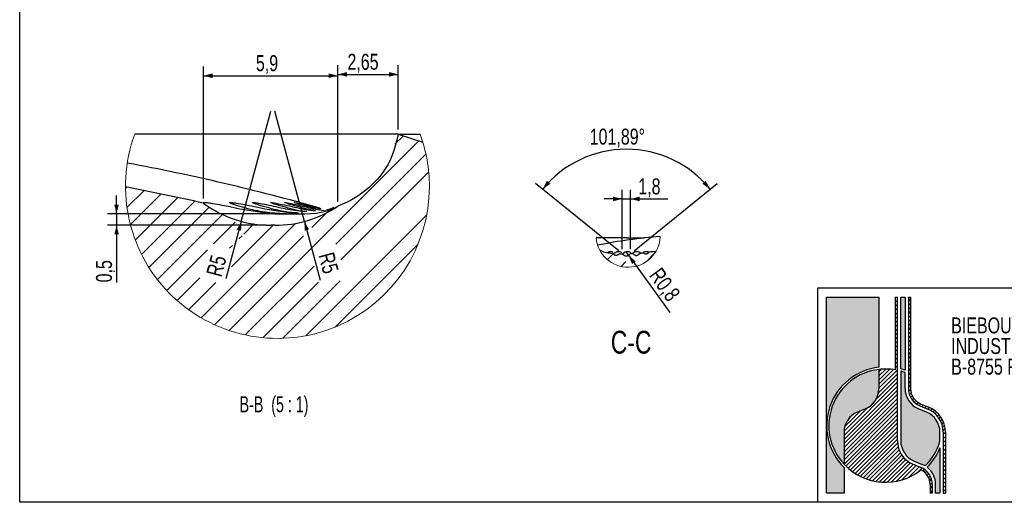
# Model space of a CAD drawing. Header units: millimetres. Extents: x 8 to 3888, y -9869 to 412.
# Tile 1 of 23: x 8 to 224, y 8 to 114. Entities that reach past the tile are written whole.
import ezdxf

# ---------------------------------------------------------------- set-up
doc = ezdxf.new("R2010")
doc.units = ezdxf.units.MM
for name, color, linetype in [('DIMENSIONS', 2, 'Continuous'), ('HATCH', 3, 'Continuous'), ('TEXT', 2, 'Continuous')]:
    doc.layers.add(name, color=color, linetype=linetype)
doc.layers.add('OUTLINE', color=7, linetype='Continuous', lineweight=25)
doc.styles.add('SLDTEXTSTYLE0', font='TXT', dxfattribs={"width": 0.75})
doc.styles.add('SLDTEXTSTYLE9', font='TXT', dxfattribs={"width": 0.6666666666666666})
doc.dimstyles.new('SLDDIMSTYLE17', dxfattribs={"dimtxt": 3.5, "dimasz": 2, "dimexe": 0, "dimexo": 0.0625, "dimgap": 0.875, "dimtad": 1, "dimlfac": 0.2, "dimrnd": 1e-09, "dimdsep": 46, "dimtxsty": 'SLDTEXTSTYLE0', "dimsah": 1, "dimcen": 0.09, "dimadec": 0, "dimazin": 2, "dimtfac": 1, "dimtmove": 0, "dimatfit": 0, "dimfxl": 0, "dimfrac": 2, "dimtolj": 1, "dimtzin": 12, "dimarcsym": 0})
doc.dimstyles.new('SLDDIMSTYLE18', dxfattribs={"dimtxt": 3.5, "dimasz": 2, "dimexe": 0, "dimexo": 0.0625, "dimgap": 0.875, "dimtad": 1, "dimlfac": 0.2, "dimrnd": 1e-09, "dimzin": 12, "dimdsep": 46, "dimtxsty": 'SLDTEXTSTYLE0', "dimsah": 1, "dimcen": 0, "dimadec": 0, "dimazin": 3, "dimtfac": 1, "dimtofl": 0, "dimtmove": 0, "dimatfit": 3, "dimfxl": 0, "dimfrac": 2, "dimtolj": 1, "dimtzin": 12, "dimarcsym": 0})
doc.dimstyles.new('SLDDIMSTYLE19', dxfattribs={"dimtxt": 3.5, "dimasz": 2, "dimexe": 0, "dimexo": 0.0625, "dimgap": 0.875, "dimtad": 1, "dimlfac": 0.2, "dimrnd": 1e-09, "dimzin": 12, "dimdsep": 46, "dimtxsty": 'SLDTEXTSTYLE0', "dimsah": 1, "dimcen": 0.09, "dimadec": 0, "dimazin": 3, "dimtfac": 1, "dimtofl": 0, "dimtmove": 0, "dimatfit": 3, "dimfxl": 0, "dimfrac": 2, "dimtolj": 1, "dimtzin": 12, "dimarcsym": 0})
doc.dimstyles.new('SLDDIMSTYLE2', dxfattribs={"dimtxt": 3.5, "dimasz": 2, "dimexe": 0, "dimexo": 0.0625, "dimgap": 0.875, "dimtad": 1, "dimdec": 4, "dimzin": 12, "dimdsep": 46, "dimtxsty": 'SLDTEXTSTYLE0', "dimsah": 1, "dimcen": 0.09, "dimazin": 3, "dimtfac": 1, "dimtofl": 0, "dimtmove": 0, "dimatfit": 3, "dimfxl": 0, "dimfrac": 2, "dimtolj": 1, "dimtzin": 12, "dimarcsym": 0})
doc.dimstyles.new('SLDDIMSTYLE25', dxfattribs={"dimtxt": 3.5, "dimasz": 2, "dimexe": 0, "dimexo": 0.0625, "dimgap": 0.875, "dimtad": 1, "dimdec": 1, "dimrnd": 1e-09, "dimzin": 12, "dimdsep": 46, "dimtxsty": 'SLDTEXTSTYLE0', "dimsah": 1, "dimcen": 0.09, "dimadec": 0, "dimazin": 3, "dimtfac": 1, "dimtdec": 1, "dimtmove": 0, "dimatfit": 0, "dimfxl": 0, "dimfrac": 2, "dimtolj": 1, "dimtzin": 12, "dimarcsym": 0})
doc.dimstyles.new('SLDDIMSTYLE26', dxfattribs={"dimtxt": 3.5, "dimasz": 2, "dimexe": 0, "dimexo": 0.0625, "dimgap": 0.875, "dimtad": 1, "dimrnd": 1e-09, "dimdsep": 46, "dimtxsty": 'SLDTEXTSTYLE0', "dimsah": 1, "dimcen": 0, "dimadec": 0, "dimazin": 2, "dimtfac": 1, "dimtofl": 0, "dimtmove": 0, "dimatfit": 3, "dimfxl": 0, "dimfrac": 2, "dimtolj": 1, "dimtzin": 12, "dimarcsym": 0})

# ---------------------------------------------------------------- blocks, each defined once
blk = doc.blocks.new('SW_NOTE_0_4')
at = {"layer": 'TEXT', "color": 0, "char_height": 3.5, "attachment_point": 1, "style": 'SLDTEXTSTYLE0'}
for s, insert in [('BIEBOUW BVBA', (0, 4.497652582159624)), ('INDUSTRIESTRAAT 17', (0, -0.02804194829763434)), ('B-8755 Ruiselede', (0, -4.553736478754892))]:
    blk.add_mtext(s, dxfattribs=dict(at, insert=insert))
blk = doc.blocks.new('SW_HATCH_0')
at = {"layer": 'HATCH', "color": 0}
for p, q in [((59.0970367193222, 9.705619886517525), (60.96391007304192, 11.57249324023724)), ((22.74118363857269, -31.14036284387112), (64.33151662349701, 10.4499701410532)), ((46.14288070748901, -12.22879542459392), (65.89164957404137, 7.519973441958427)), ((47.24167730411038, -15.62011916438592), (66.49641320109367, 3.634616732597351)), ((0, 0), (0.3003887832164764, 0.3003887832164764)), ((0.3201141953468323, -4.170006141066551), (4.056990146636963, -0.4331488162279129)), ((1.066271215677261, -7.913997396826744), (7.788818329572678, -1.191450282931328)), ((2.149064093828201, -11.32132485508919), (11.49624586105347, -1.974143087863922)), ((3.515928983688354, -14.44458030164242), (15.17964527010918, -2.780882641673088)), ((5.134306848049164, -17.31635071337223), (18.36154609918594, -4.089102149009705)), ((6.983913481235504, -19.95684579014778), (21.25496044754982, -5.685808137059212)), ((39.56768661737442, -32.27435983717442), (66.0574622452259, -5.784593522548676)), ((40.88582569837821, -8.505583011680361), (44.01730373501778, -5.374103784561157)), ((16.55936241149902, -28.34192477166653), (37.26096823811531, -7.64031894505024)), ((19.27879097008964, -12.15211657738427), (24.04510729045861, -7.385800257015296)), ((23.23298139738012, -17.17817613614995), (32.36418589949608, -8.046980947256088)), ((25.93714743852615, -9.98389907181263), (28.15086394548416, -7.770173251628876)), ((19.51947808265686, -29.87193875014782), (39.03550406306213, -10.3559053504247)), ((24.87647950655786, -11.04455769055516), (25.5715248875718, -10.34951230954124)), ((22.82004457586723, -13.1009926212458), (23.4622659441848, -12.45877125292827)), ((45.95417529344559, -30.37801012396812), (64.16112184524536, -12.17106357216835)), ((9.053144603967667, -22.37775363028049), (17.96713098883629, -13.46376724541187)), ((26.26312896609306, -32.10854716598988), (41.35471048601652, -17.01696564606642)), ((11.33706420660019, -24.58397299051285), (16.32363334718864, -19.59741316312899)), ((13.83671537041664, -26.57444216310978), (19.82422203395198, -20.5869448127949)), ((30.14849498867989, -32.71331079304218), (42.30357706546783, -20.55821940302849)), ((34.50823947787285, -32.8436866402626), (47.08756957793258, -20.26434722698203))]:
    blk.add_line(p, q, dxfattribs=at)
blk = doc.blocks.new('_D_40')
at = {"layer": 'DIMENSIONS'}
for p, q in [((29.25078318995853, 71.26864638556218), (29.25078318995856, 75.26864638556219)), ((64.47266274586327, 71.26864638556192), (27.25078318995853, 71.26864638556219)), ((29.25078318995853, 71.26864638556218), (29.25078318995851, 68.76864638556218)), ((62.07523732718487, 68.76864638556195), (27.25078318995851, 68.76864638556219)), ((29.25078318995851, 68.76864638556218), (29.2507831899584, 56.23493688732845))]:
    blk.add_line(p, q, dxfattribs=at)
for points in [[(29.25078318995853, 71.26864638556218), (29.75078318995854, 73.26864638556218), (28.75078318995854, 73.26864638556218)], [(29.25078318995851, 68.76864638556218), (28.7507831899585, 66.76864638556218), (29.7507831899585, 66.76864638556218)]]:
    blk.add_solid(points, dxfattribs=at)
at = {"layer": 'DIMENSIONS', "insert": (24.73904627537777, 56.2349368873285), "char_height": 3.5, "attachment_point": 1, "rotation": 89.99999999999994, "style": 'SLDTEXTSTYLE0'}
blk.add_mtext('0,5', dxfattribs=at)
blk = doc.blocks.new('_D_41')
at = {"layer": 'DIMENSIONS'}
for q in [(63.07523732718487, 93.76864638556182), (53.21861709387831, 56.98323888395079)]:
    blk.add_line((56.60476119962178, 69.62050072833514), q, dxfattribs=at)
blk.add_solid([(56.60476119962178, 69.62050072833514), (55.6041601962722, 67.81805859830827), (56.57008602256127, 67.55923955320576)], dxfattribs=at)
at = {"layer": 'DIMENSIONS', "insert": (48.86880192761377, 58.14876834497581), "char_height": 3.5, "attachment_point": 1, "rotation": 75.00000000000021, "style": 'SLDTEXTSTYLE0'}
blk.add_mtext('R5', dxfattribs=at)
blk = doc.blocks.new('_D_42')
at = {"layer": 'DIMENSIONS'}
for q in [(63.98458460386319, 93.76864638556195), (73.91334700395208, 56.71400065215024)]:
    blk.add_line((70.45506073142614, 69.6205007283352), q, dxfattribs=at)
blk.add_solid([(70.45506073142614, 69.6205007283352), (70.48973590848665, 67.55923955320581), (71.45566173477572, 67.81805859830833)], dxfattribs=at)
at = {"layer": 'DIMENSIONS', "insert": (76.86045315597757, 63.11501622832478), "char_height": 3.5, "attachment_point": 1, "rotation": 285.00000000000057, "style": 'SLDTEXTSTYLE0'}
blk.add_mtext('R5', dxfattribs=at)
blk = doc.blocks.new('_D_43')
at = {"layer": 'DIMENSIONS'}
for p, q in [((77.78603950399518, 73.9235068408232), (77.78603950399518, 103.8578839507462)), ((91.03677082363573, 89.76864638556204), (91.03677082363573, 103.8578839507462)), ((77.78603950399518, 101.8578839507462), (91.03677082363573, 101.8578839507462))]:
    blk.add_line(p, q, dxfattribs=at)
for points in [[(77.78603950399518, 101.8578839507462), (79.78603950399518, 101.3578839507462), (79.78603950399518, 102.3578839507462)], [(91.03677082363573, 101.8578839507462), (89.03677082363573, 102.3578839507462), (89.03677082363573, 101.3578839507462)]]:
    blk.add_solid(points, dxfattribs=at)
at = {"layer": 'DIMENSIONS', "insert": (79.88571063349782, 106.3696208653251), "char_height": 3.5, "attachment_point": 1, "style": 'SLDTEXTSTYLE0'}
blk.add_mtext('2,65', dxfattribs=at)
blk = doc.blocks.new('_D_44')
at = {"layer": 'DIMENSIONS'}
for p, q in [((48.29239520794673, 74.60760526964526), (48.29239520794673, 103.5599882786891)), ((48.29239520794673, 101.5599882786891), (77.78603950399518, 101.5599882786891)), ((77.78603950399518, 73.9235068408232), (77.78603950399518, 103.5599882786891))]:
    blk.add_line(p, q, dxfattribs=at)
for points in [[(48.29239520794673, 101.5599882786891), (50.29239520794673, 101.0599882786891), (50.29239520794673, 102.0599882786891)], [(77.78603950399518, 101.5599882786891), (75.78603950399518, 102.0599882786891), (75.78603950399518, 101.0599882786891)]]:
    blk.add_solid(points, dxfattribs=at)
at = {"layer": 'DIMENSIONS', "insert": (59.80657853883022, 106.0717251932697), "char_height": 3.5, "attachment_point": 1, "style": 'SLDTEXTSTYLE0'}
blk.add_mtext('5,9', dxfattribs=at)
blk = doc.blocks.new('SW_HATCH_1')
at = {"layer": 'HATCH', "color": 0}
for p, q in [((0, 0), (-1.248802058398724, -1.248802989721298)), ((9.115266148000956, 0.1350082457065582), (7.29325320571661, -1.687005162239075)), ((2.82404845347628, -1.666080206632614), (1.743672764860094, -2.746457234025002))]:
    blk.add_line(p, q, dxfattribs=at)
blk = doc.blocks.new('_D_64')
at = {"layer": 'DIMENSIONS'}
for p, q in [((139.3912364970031, 63.16237060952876), (121.1554886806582, 77.9570930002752)), ((142.7576321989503, 63.17312724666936), (160.9801215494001, 77.95709300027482))]:
    blk.add_line(p, q, dxfattribs=at)
blk.add_arc((141.067805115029, 61.80216495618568), 23.6414127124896, 39.05253386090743, 140.9474661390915, dxfattribs=at)
for points in [[(122.7086259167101, 76.6970276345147), (124.4077391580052, 77.8645096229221), (123.6584401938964, 78.52674150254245)], [(159.4269843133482, 76.69702763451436), (158.477170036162, 78.52674150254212), (157.7278710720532, 77.8645096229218)]]:
    blk.add_solid(points, dxfattribs=at)
at = {"layer": 'DIMENSIONS', "insert": (133.0226653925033, 89.95531458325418), "char_height": 3.5, "attachment_point": 1, "style": 'SLDTEXTSTYLE0'}
blk.add_mtext('101,89°', dxfattribs=at)
blk = doc.blocks.new('_D_65')
at = {"layer": 'DIMENSIONS'}
for p, q in [((140.167805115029, 63.53233792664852), (140.167805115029, 76.53233792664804)), ((141.9810635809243, 63.54309456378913), (141.9810635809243, 76.53233792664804)), ((140.167805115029, 74.53233792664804), (136.167805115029, 74.53233792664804)), ((140.167805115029, 74.53233792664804), (141.9810635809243, 74.53233792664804)), ((141.9810635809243, 74.53233792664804), (150.1459479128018, 74.53233792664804))]:
    blk.add_line(p, q, dxfattribs=at)
for points in [[(140.167805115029, 74.53233792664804), (138.167805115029, 75.03233792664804), (138.167805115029, 74.03233792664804)], [(141.9810635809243, 74.53233792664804), (143.9810635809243, 74.03233792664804), (143.9810635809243, 75.03233792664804)]]:
    blk.add_solid(points, dxfattribs=at)
at = {"layer": 'DIMENSIONS', "insert": (143.6806702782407, 79.04407484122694), "char_height": 3.5, "attachment_point": 1, "style": 'SLDTEXTSTYLE0'}
blk.add_mtext('1,8', dxfattribs=at)
blk = doc.blocks.new('_D_66')
at = {"layer": 'DIMENSIONS'}
for q in [(141.0678051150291, 62.83233792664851), (150.5868314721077, 49.65653974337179)]:
    blk.add_line((141.5363001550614, 62.18386865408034), q, dxfattribs=at)
blk.add_solid([(141.5363001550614, 62.18386865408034), (142.3022444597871, 60.26988607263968), (143.1128310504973, 60.85550487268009)], dxfattribs=at)
at = {"layer": 'DIMENSIONS', "insert": (148.7393236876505, 59.79410061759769), "char_height": 3.5, "attachment_point": 1, "rotation": 305.8467174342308, "style": 'SLDTEXTSTYLE0'}
blk.add_mtext('R0,8', dxfattribs=at)

msp = doc.modelspace()

# ---------------------------------------------------------------- hatches: boundary and pattern name
at = {"layer": 'HATCH'}
h = msp.add_hatch(color=256, dxfattribs=at)
edge = h.paths.add_edge_path(flags=0)
edge.add_arc((197.9000000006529, 24.81111111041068), 12.89999999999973, 96.37937020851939, 180, ccw=False)
edge.add_line((196.4666666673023, 37.63123418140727), (196.4666666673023, 52.99999999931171))
edge.add_line((196.4666666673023, 52.99999999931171), (185.0000000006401, 52.99999999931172))
edge.add_line((185.0000000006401, 52.99999999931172), (185.0000000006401, 24.81111111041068))
h = msp.add_hatch(dxfattribs=at)
h.set_pattern_fill('LINE', color=256, scale=0.2, angle=45.0000000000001, style=0)
h.set_pattern_definition([(45.0000000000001, (0, 0), (-0.4490128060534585, 0.4490128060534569), [])])
edge = h.paths.add_edge_path(flags=0)
edge.add_arc((193.600000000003, 23.37777777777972), 4.777777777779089, 112.6198649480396, 179.9999999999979)
edge.add_line((188.8222222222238, 23.37777777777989), (188.8222222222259, 16.33139675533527))
edge.add_arc((197.9000000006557, 24.81111111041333), 12.42222222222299, 223.0490797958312, 308.8040060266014)
edge.add_arc((204.1111111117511, 11.9111111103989), 3.583333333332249, 4.661160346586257e-11, 63.954669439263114, ccw=False)
edge.add_line((207.6944444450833, 11.91111111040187), (207.6944444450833, 9.999999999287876))
edge.add_line((207.6944444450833, 9.999999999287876), (208.172222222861, 9.999999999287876))
edge.add_line((208.172222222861, 9.999999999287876), (208.172222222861, 11.91111111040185))
edge.add_arc((204.1111111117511, 11.9111111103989), 4.061111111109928, 4.165230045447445e-11, 67.38013505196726)
edge.add_line((205.6730769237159, 15.65982905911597), (203.9089743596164, 16.39487179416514))
edge.add_arc((206.0222222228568, 21.46666666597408), 5.494444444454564, 179.9999999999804, 247.3801350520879, ccw=False)
edge.add_line((200.5277777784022, 21.46666666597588), (200.5277777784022, 53.00000000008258))
edge.add_line((200.5277777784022, 53.00000000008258), (200.0500000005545, 53.00000000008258))
edge.add_line((200.0500000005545, 53.00000000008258), (200.0500000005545, 37.04586100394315))
edge.add_arc((197.9000000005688, 24.81111111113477), 12.42222222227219, 80.03323369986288, 96.62580956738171)
edge.add_line((196.4666666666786, 37.15036394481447), (196.4666666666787, 32.93333333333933))
edge.add_arc((191.6888888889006, 32.93333333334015), 4.777777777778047, 292.6198649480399, 359.9999999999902, ccw=False)
edge.add_line((193.5264957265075, 28.52307692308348), (191.7623931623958, 27.78803418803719))
h = msp.add_hatch(color=256, dxfattribs=at)
edge = h.paths.add_edge_path(flags=0)
edge.add_arc((197.9000000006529, 24.81111111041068), 12.90000000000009, 70.52877936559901, 74.97388624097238, ccw=False)
edge.add_line((202.2000000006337, 36.97334774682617), (202.2000000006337, 52.99999999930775))
edge.add_line((202.2000000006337, 52.99999999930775), (201.2444444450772, 52.99999999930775))
edge.add_line((201.2444444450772, 52.99999999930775), (201.2444444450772, 37.27003126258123))
h = msp.add_hatch(dxfattribs=at)
h.set_pattern_fill('ANSI31', color=256, scale=0.2, style=0)
h.set_pattern_definition([(45, (0, 0), (-0.4490128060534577, 0.4490128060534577), [])])
edge = h.paths.add_edge_path(flags=0)
edge.add_line((210.5611111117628, 23.37777777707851), (210.5611111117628, 9.999999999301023))
edge.add_line((210.5611111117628, 9.999999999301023), (211.0388888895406, 9.999999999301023))
edge.add_line((211.0388888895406, 9.999999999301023), (211.0388888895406, 23.37777777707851))
edge.add_arc((205.0666666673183, 23.37777777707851), 5.972222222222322, 0, 67.38013505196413)
edge.add_line((207.3636752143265, 28.89059828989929), (205.5995726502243, 29.62564102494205))
edge.add_arc((206.9777777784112, 32.9333333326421), 3.583333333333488, 179.9999999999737, 247.3801350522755, ccw=False)
edge.add_line((203.3944444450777, 32.9333333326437), (203.3944444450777, 52.99999999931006))
edge.add_line((203.3944444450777, 52.99999999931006), (202.9166666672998, 52.99999999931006))
edge.add_line((202.9166666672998, 52.99999999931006), (202.9166666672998, 32.93333333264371))
edge.add_arc((206.9777777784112, 32.9333333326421), 4.061111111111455, 179.9999999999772, 247.3801350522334)
edge.add_line((205.4158119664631, 29.18461538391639), (207.1799145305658, 28.44957264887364))
edge.add_arc((205.0666666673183, 23.37777777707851), 5.494444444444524, -7.958078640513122e-13, 67.38013505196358, ccw=False)
h = msp.add_hatch(color=256, dxfattribs=at)
edge = h.paths.add_edge_path(flags=0)
edge.add_arc((193.600000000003, 23.37777777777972), 4.787777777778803, 112.6198649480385, 179.9999999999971, ccw=False)
edge.add_line((191.7585470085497, 27.79726495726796), (193.5226495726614, 28.53230769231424))
edge.add_arc((191.6888888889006, 32.93333333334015), 4.767777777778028, 292.6198649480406, 359.999999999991)
edge.add_line((196.4566666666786, 32.93333333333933), (196.4566666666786, 37.14919823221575))
edge.add_arc((197.9000000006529, 24.81111111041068), 12.42222222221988, 96.67224550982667, 222.9814690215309)
edge.add_line((188.8122222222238, 16.34211471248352), (188.8122222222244, 23.37777777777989))
h = msp.add_hatch(color=256, dxfattribs=at)
edge = h.paths.add_edge_path(flags=0)
edge.add_line((202.2000000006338, 32.93333333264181), (202.2000000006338, 36.46536376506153))
edge.add_arc((197.9000000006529, 24.81111111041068), 12.42222222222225, 69.74775325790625, 74.38150172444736)
edge.add_line((201.2444444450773, 36.77465140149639), (201.2444444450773, 21.46666666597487))
edge.add_arc((206.0222222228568, 21.46666666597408), 4.777777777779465, 179.9999999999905, 247.3801350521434)
edge.add_line((204.1846153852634, 17.05641025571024), (205.9487179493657, 16.32136752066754))
edge.add_arc((204.1111111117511, 11.9111111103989), 4.777777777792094, 58.207531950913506, 67.38013505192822, ccw=False)
edge.add_arc((197.9000000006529, 24.81111111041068), 12.42222222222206, 314.6385798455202, 344.0576313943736)
edge.add_line((209.8444444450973, 21.39909530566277), (209.8444444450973, 23.37777777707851))
edge.add_arc((205.0666666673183, 23.37777777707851), 4.777777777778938, 0, 67.38013505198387)
edge.add_line((206.9042735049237, 27.78803418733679), (205.1401709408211, 28.52307692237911))
edge.add_arc((206.9777777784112, 32.9333333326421), 4.777777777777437, 180.0000000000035, 247.3801350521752, ccw=False)
h = msp.add_hatch(color=256, dxfattribs=at)
edge = h.paths.add_edge_path(flags=0)
edge.add_arc((197.9000000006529, 24.81111111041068), 12.89999999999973, 180, 225.2750868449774, ccw=False)
edge.add_line((185.0000000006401, 24.81111111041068), (185.0000000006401, 9.999999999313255))
edge.add_line((185.0000000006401, 9.999999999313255), (188.8222222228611, 9.999999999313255))
edge.add_line((188.8222222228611, 9.999999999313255), (188.8222222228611, 15.64574419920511))
h = msp.add_hatch(color=256, dxfattribs=at)
edge = h.paths.add_edge_path(flags=0)
edge.add_arc((197.9000000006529, 24.81111111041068), 12.89999999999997, 315.03754741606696, 337.8083934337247, ccw=False)
edge.add_arc((204.1111111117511, 11.9111111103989), 4.777777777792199, 5.837819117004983e-11, 52.37874481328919, ccw=False)
edge.add_line((208.8888888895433, 11.91111111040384), (208.8888888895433, 9.999999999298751))
edge.add_line((208.8888888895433, 9.999999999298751), (209.8444444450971, 9.999999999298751))
edge.add_line((209.8444444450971, 9.999999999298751), (209.8444444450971, 19.9387146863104))

# ---------------------------------------------------------------- linework, layer by layer
at = {"color": 7, "linetype": 'Continuous', "lineweight": 18}
for centre, radius, start, end in [((64.53682900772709, 77.27637691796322), 33.3255400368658, 159.8274395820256, 359.999984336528), ((64.53629971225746, 77.27626322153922), 33.32606933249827, 0.0001798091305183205, 20.17243434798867), ((141.4640717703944, 66.60588184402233), 7.042010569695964, 184.6716964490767, 357.3423214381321)]:
    msp.add_arc(centre, radius, start, end, dxfattribs=at)
at = {"layer": 'OUTLINE'}
for p, q in [((8.000000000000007, 8.000000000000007), (8.000000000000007, 412)), ((91.03676177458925, 88.76864623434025), (33.25553484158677, 88.76864623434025)), ((91.03676177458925, 88.76864623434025), (96.4201042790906, 86.97422977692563)), ((91.03676177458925, 88.76864623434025), (95.81811599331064, 88.76864623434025)), ((56.27214781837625, 72.38881487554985), (63.07523570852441, 71.34849030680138)), ((58.07189144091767, 72.378169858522), (58.03255237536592, 72.38881487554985)), ((61.7494421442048, 72.38881487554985), (68.52492563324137, 71.34849030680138)), ((63.07523570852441, 71.34849030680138), (63.98457907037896, 71.29940960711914)), ((63.26664112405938, 72.378169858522), (63.22683639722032, 72.38881487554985)), ((63.98457907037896, 71.29940960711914), (65.47266490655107, 71.2686480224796)), ((65.47266490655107, 71.2686480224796), (70.54693870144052, 71.2686480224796)), ((66.2810901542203, 72.38881487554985), (70.37661842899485, 71.7525446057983)), ((67.5042147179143, 72.378169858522), (67.4642423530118, 72.38881487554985)), ((68.52492563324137, 71.34849030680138), (69.43609438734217, 71.29940960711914)), ((69.83259566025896, 72.38881487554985), (72.78390101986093, 71.92121643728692)), ((70.54693870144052, 71.2686480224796), (73.07303942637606, 71.44125003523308)), ((70.75233258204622, 72.378169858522), (70.71250922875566, 72.38881487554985)), ((72.85261399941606, 71.90576579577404), (70.75233258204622, 72.378169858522)), ((72.37695030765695, 72.38881487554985), (75.20718373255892, 71.92775432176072)), ((63.98457907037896, 68.76864295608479), (63.07523570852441, 68.76864295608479)), ((141.1406174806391, 66.0323370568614), (134.4454565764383, 66.0323370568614)), ((141.1406174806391, 66.0323370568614), (141.1423860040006, 65.98157625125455)), ((141.1423860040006, 65.98157625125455), (145.0498097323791, 65.98157625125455)), ((138.1223537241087, 62.53233741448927), (138.6257210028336, 62.7542436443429)), ((138.6257210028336, 62.7542436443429), (138.628459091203, 62.75637264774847)), ((140.2064399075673, 62.53233741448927), (140.5637792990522, 62.7542436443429)), ((140.5637792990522, 62.7542436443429), (140.5658521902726, 62.75637264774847)), ((141.983554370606, 62.75637264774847), (141.9874881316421, 62.54830587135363)), ((142.4600177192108, 62.56078373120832), (142.6161936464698, 62.7542436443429)), ((142.6161936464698, 62.7542436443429), (142.6175853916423, 62.75637264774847)), ((143.7231318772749, 62.32559684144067), (144.1629810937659, 62.68141049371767)), ((144.1057408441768, 62.75637264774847), (144.1629810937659, 62.68141049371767)), ((144.1629810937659, 62.68141049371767), (144.7632790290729, 62.74182166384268)), ((144.7632790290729, 62.74182166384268), (144.7673440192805, 62.7542436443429)), ((144.7632790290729, 62.74182166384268), (144.7756861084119, 62.72961947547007)), ((144.7673440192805, 62.7542436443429), (144.7680455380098, 62.75637264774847)), ((145.7992887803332, 62.64428238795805), (146.0945003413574, 62.88041550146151)), ((138.0723652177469, 62.59254369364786), (138.3015355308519, 62.39376406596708)), ((139.3134389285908, 62.36967075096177), (139.5134916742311, 62.53233741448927)), ((139.5134916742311, 62.53233741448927), (140.167804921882, 62.53233741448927)), ((139.850252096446, 62.54830587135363), (139.8223494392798, 62.53849159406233)), ((139.8766957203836, 62.59628761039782), (139.850252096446, 62.54830587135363)), ((140.167804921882, 62.53233741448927), (140.5637794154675, 62.2110832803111)), ((141.5718316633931, 62.2110832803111), (141.9810635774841, 62.54309419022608)), ((141.9810635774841, 62.54309419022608), (142.4600177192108, 62.56078373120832)), ((141.9874881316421, 62.54830587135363), (141.9810635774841, 62.54309419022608)), ((142.4600177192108, 62.56078373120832), (142.7112285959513, 62.34603937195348)), ((586, 55.00000000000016), (183, 55.00000000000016)), ((183, 55.00000000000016), (183, 8.000000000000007)), ((185.0000000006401, 52.99999999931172), (196.4666666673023, 52.99999999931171)), ((185.0000000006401, 9.999999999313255), (185.0000000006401, 52.99999999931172)), ((196.4666666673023, 52.99999999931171), (196.4666666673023, 37.63123418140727)), ((200.0500000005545, 53.00000000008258), (200.5277777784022, 53.00000000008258)), ((200.0500000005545, 53.00000000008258), (200.0500000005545, 37.04586100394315)), ((200.5277777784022, 21.46666666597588), (200.5277777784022, 53.00000000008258)), ((201.2444444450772, 52.99999999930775), (202.2000000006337, 52.99999999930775)), ((201.2444444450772, 37.27003126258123), (201.2444444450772, 52.99999999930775)), ((202.2000000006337, 52.99999999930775), (202.2000000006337, 36.97334774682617)), ((202.9166666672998, 52.99999999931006), (203.3944444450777, 52.99999999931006)), ((202.9166666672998, 52.99999999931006), (202.9166666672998, 32.93333333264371)), ((203.3944444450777, 52.99999999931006), (203.3944444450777, 32.9333333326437)), ((196.4566666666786, 37.14919823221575), (196.4566666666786, 32.93333333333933)), ((196.4666666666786, 37.15036394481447), (196.4666666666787, 32.93333333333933)), ((201.2444444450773, 36.77465140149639), (201.2444444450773, 21.46666666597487)), ((202.2000000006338, 32.93333333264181), (202.2000000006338, 36.46536376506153)), ((193.5226495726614, 28.53230769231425), (191.7585470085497, 27.79726495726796)), ((193.5264957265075, 28.52307692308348), (191.7623931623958, 27.78803418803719)), ((206.9042735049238, 27.78803418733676), (205.1401709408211, 28.52307692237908)), ((205.4158119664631, 29.1846153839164), (207.1799145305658, 28.44957264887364)), ((205.5995726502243, 29.62564102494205), (207.3636752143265, 28.89059828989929)), ((188.8122222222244, 23.37777777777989), (188.8122222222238, 16.34211471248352)), ((188.8222222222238, 23.37777777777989), (188.8222222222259, 16.33139675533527)), ((209.8444444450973, 21.39909530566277), (209.8444444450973, 23.37777777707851)), ((210.5611111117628, 23.37777777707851), (210.5611111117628, 9.999999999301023)), ((211.0388888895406, 23.37777777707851), (211.0388888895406, 9.999999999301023)), ((209.8444444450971, 19.9387146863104), (209.8444444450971, 9.999999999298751)), ((188.8222222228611, 15.64574419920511), (188.8222222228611, 9.999999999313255)), ((205.6730769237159, 15.65982905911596), (203.9089743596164, 16.39487179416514)), ((204.1846153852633, 17.05641025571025), (205.9487179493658, 16.32136752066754)), ((207.6944444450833, 11.91111111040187), (207.6944444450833, 9.999999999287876)), ((208.172222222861, 11.91111111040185), (208.172222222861, 9.999999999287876)), ((208.8888888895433, 9.999999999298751), (208.8888888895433, 11.91111111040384)), ((188.8222222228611, 9.999999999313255), (185.0000000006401, 9.999999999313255)), ((208.172222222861, 9.999999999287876), (207.6944444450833, 9.999999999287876)), ((209.8444444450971, 9.999999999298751), (208.8888888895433, 9.999999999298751)), ((210.5611111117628, 9.999999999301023), (211.0388888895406, 9.999999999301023)), ((586, 8.000000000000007), (8.000000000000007, 8.000000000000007))]:
    msp.add_line(p, q, dxfattribs=at)
for centre, radius, start, end in [((-60.28418677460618, -405.765302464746), 496.7538096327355, 74.33406315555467, 79.33950779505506), ((-55.72236915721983, -383.4942308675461), 468.7868954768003, 77.18048109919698, 79.31296307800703), ((63.07529167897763, 93.76883556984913), 25.00019261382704, 233.7498668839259, 269.9998717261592), ((63.98457038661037, 93.76866184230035), 25.00001888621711, 270.0000199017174, 303.5083255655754), ((155.2707372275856, -32.15920389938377), 98.67123538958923, 93.93554860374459, 101.9804043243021), ((155.5929425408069, -34.63067161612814), 97.97261104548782, 94.88772036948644, 95.5635633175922), ((141.0678055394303, 62.83233851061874), 0.8000002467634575, 230.947482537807, 309.0525174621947), ((197.9000000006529, 24.81111111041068), 12.89999999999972, 96.3793702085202, 225.2750868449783), ((197.9000000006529, 24.81111111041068), 12.42222222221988, 96.67224550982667, 222.9814690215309), ((197.9000000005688, 24.81111111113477), 12.4222222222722, 80.03323369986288, 96.62580956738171), ((197.9000000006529, 24.81111111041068), 12.90000000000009, 70.52877936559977, 74.97388624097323), ((197.9000000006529, 24.81111111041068), 12.42222222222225, 69.74775325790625, 74.38150172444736), ((191.6888888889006, 32.93333333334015), 4.767777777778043, 292.6198649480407, 359.999999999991), ((191.6888888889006, 32.93333333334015), 4.77777777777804, 292.6198649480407, 359.999999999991), ((206.9777777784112, 32.9333333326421), 4.777777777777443, 180.0000000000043, 247.3801350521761), ((206.9777777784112, 32.9333333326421), 4.061111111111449, 179.9999999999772, 247.3801350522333), ((206.9777777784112, 32.9333333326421), 3.583333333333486, 179.9999999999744, 247.3801350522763), ((205.0666666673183, 23.37777777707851), 5.494444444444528, 0, 67.38013505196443), ((205.0666666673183, 23.37777777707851), 5.972222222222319, 0, 67.38013505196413), ((193.600000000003, 23.37777777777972), 4.787777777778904, 112.6198649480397, 179.9999999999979), ((193.600000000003, 23.37777777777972), 4.777777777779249, 112.6198649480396, 179.9999999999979), ((205.0666666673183, 23.37777777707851), 4.777777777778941, 0, 67.38013505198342), ((206.0222222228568, 21.46666666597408), 5.494444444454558, 179.9999999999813, 247.3801350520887), ((206.0222222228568, 21.46666666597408), 4.777777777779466, 179.9999999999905, 247.3801350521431), ((197.9000000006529, 24.81111111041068), 12.42222222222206, 314.6385798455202, 344.0576313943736), ((197.9000000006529, 24.81111111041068), 12.89999999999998, 315.0375474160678, 337.8083934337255), ((197.9000000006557, 24.81111111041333), 12.42222222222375, 223.0490797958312, 308.8040060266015), ((204.1111111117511, 11.9111111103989), 4.061111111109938, 4.165230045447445e-11, 67.38013505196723), ((204.1111111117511, 11.9111111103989), 3.583333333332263, 4.737635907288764e-11, 63.95466943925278), ((204.1111111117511, 11.9111111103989), 4.777777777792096, 58.20753195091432, 67.38013505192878), ((204.1111111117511, 11.9111111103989), 4.77777777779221, 5.924175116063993e-11, 52.37874481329)]:
    msp.add_arc(centre, radius, start, end, dxfattribs=at)
for points, knots in [([(91.03676177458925, 88.76864623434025), (90.52563474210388, 86.6893469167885), (89.50427501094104, 82.53438649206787), (85.39474981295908, 77.33948663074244), (81.19960268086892, 74.35239827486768), (78.4672468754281, 73.20865585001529), (77.78603456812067, 72.9235057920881)], [0, 0, 0, 0, 0.2945613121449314, 0.5886072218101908, 0.8974343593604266, 1, 1, 1, 1]), ([(48.2923897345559, 73.60759947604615), (48.26831469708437, 73.62206510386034), (48.21648992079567, 73.6532043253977), (48.28421804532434, 73.79725773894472), (48.58617446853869, 73.73804744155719), (49.08168659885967, 73.75471571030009), (49.54214353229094, 73.67439940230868), (49.83631767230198, 73.62308737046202)], [0, 0, 0, 0, 0.04270284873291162, 0.09192366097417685, 0.2096112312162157, 0.4950408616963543, 1, 1, 1, 1]), ([(49.83631767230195, 73.623087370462), (51.15818083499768, 73.40325466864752), (53.31382965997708, 73.04475908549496), (55.44704083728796, 72.5717648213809), (56.27214781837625, 72.38881487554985)], [0, 0, 0, 0, 0.613208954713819, 1, 1, 1, 1]), ([(58.03255237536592, 72.38881487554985), (57.27522888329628, 72.60430223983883), (56.25375090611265, 72.89495161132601), (55.00586456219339, 73.25770136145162), (54.49184158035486, 73.50991583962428), (54.142017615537, 73.58460824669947), (54.07126014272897, 73.7819756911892), (54.40522029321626, 73.75030587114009), (54.79331627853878, 73.74564013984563), (55.23210082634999, 73.67138675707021), (55.51751576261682, 73.623087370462)], [0, 0, 0, 0, 0.4206783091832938, 0.5674109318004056, 0.6870336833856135, 0.7314604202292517, 0.7462777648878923, 0.7748822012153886, 0.8535682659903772, 1, 1, 1, 1]), ([(55.51751576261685, 73.62308737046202), (56.80073523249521, 73.39925024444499), (58.88761879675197, 73.03522676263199), (60.95376432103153, 72.56853791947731), (61.7494421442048, 72.38881487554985)], [0, 0, 0, 0, 0.6148974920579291, 1, 1, 1, 1]), ([(63.22683639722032, 72.38881487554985), (62.44560485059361, 72.60425566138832), (61.38524441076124, 72.89667202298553), (60.12127889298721, 73.26533232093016), (59.49901433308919, 73.50716860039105), (59.19045350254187, 73.59409457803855), (58.9977208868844, 73.75529425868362), (59.29781351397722, 73.77656779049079), (59.6347078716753, 73.72415652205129), (60.03474434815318, 73.66343067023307), (60.30050910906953, 73.623087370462)], [0, 0, 0, 0, 0.4259528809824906, 0.5781430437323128, 0.7063947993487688, 0.7576623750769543, 0.7768487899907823, 0.7973732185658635, 0.8653846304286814, 1, 1, 1, 1]), ([(60.30050910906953, 73.623087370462), (60.91053207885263, 73.51357638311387), (62.91440529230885, 73.15384216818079), (64.89997289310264, 72.70265250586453), (66.2810901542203, 72.38881487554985)], [0, 0, 0, 0, 0.304421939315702, 1, 1, 1, 1]), ([(67.4642423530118, 72.38881487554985), (66.66816302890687, 72.60341088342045), (65.58105686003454, 72.89645786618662), (64.29553219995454, 73.27508366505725), (63.59163824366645, 73.49698363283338), (63.2996213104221, 73.61344380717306), (63.01250107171, 73.73071028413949), (63.24245161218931, 73.8004038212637), (63.56333685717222, 73.69879543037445), (63.9115493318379, 73.65377337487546), (64.14888299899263, 73.623087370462)], [0, 0, 0, 0, 0.4298553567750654, 0.5869998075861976, 0.7234863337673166, 0.7816084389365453, 0.8075597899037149, 0.8202493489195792, 0.8774860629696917, 1, 1, 1, 1]), ([(64.14888299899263, 73.623087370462), (64.61804075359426, 73.53313158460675), (66.52232421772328, 73.16800639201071), (68.40999201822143, 72.72367584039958), (69.83259566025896, 72.38881487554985)], [0, 0, 0, 0, 0.2463697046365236, 1, 1, 1, 1]), ([(70.71250922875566, 72.38881487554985), (69.91066538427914, 72.6014821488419), (68.80913796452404, 72.89363234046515), (67.49622522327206, 73.28814541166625), (66.74349468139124, 73.47572091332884), (66.43059377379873, 73.64901291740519), (66.09000056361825, 73.6906851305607), (66.20653214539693, 73.83491239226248), (66.55942226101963, 73.65306841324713), (66.83757225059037, 73.63547198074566), (67.03333802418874, 73.62308737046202)], [0, 0, 0, 0, 0.4327508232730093, 0.5944884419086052, 0.7389437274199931, 0.8039155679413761, 0.8375378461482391, 0.8434570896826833, 0.8898229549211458, 1, 1, 1, 1]), ([(67.03333802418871, 73.623087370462), (67.37040747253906, 73.55307269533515), (69.16044163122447, 73.18125418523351), (70.93585403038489, 72.74385241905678), (72.37695030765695, 72.38881487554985)], [0, 0, 0, 0, 0.1883033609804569, 1, 1, 1, 1]), ([(72.94691972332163, 72.38881487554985), (72.15267262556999, 72.60258739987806), (71.05510174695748, 72.89799987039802), (69.68512900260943, 73.29233438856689), (68.97164100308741, 73.47574127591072), (68.49834725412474, 73.65987797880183), (68.27281713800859, 73.6827440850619), (68.14067813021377, 73.81237369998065), (68.62786431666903, 73.66363149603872), (68.80322740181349, 73.64025018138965), (68.93195085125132, 73.623087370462)], [0, 0, 0, 0, 0.4321305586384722, 0.597161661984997, 0.7484603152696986, 0.8198478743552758, 0.8613011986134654, 0.8678811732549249, 0.9030195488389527, 1, 1, 1, 1]), ([(68.93195085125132, 73.623087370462), (69.14784302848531, 73.5736690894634), (70.80959714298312, 73.19328924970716), (72.45935680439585, 72.76310785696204), (73.8947825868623, 72.38881487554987)], [0, 0, 0, 0, 0.1299182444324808, 1, 1, 1, 1]), ([(74.15046788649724, 72.38881487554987), (73.3648282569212, 72.60527009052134), (72.27266542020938, 72.90617693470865), (70.88232193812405, 73.29135402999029), (70.1622776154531, 73.48951961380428), (69.61115219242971, 73.65025826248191), (69.40362799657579, 73.7050682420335), (69.18090620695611, 73.78235444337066), (69.57125681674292, 73.69136271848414), (69.71691632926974, 73.65296125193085), (69.83023010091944, 73.623087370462)], [0, 0, 0, 0, 0.4285450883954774, 0.5957451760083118, 0.7528641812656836, 0.8302311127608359, 0.8794375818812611, 0.893046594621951, 0.9167971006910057, 1, 1, 1, 1]), ([(69.83023010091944, 73.623087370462), (70.50100859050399, 73.44762440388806), (71.84536713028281, 73.09596563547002), (73.18340825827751, 72.72098547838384), (73.85382302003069, 72.53310468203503)], [0, 0, 0, 0, 0.4989580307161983, 1, 1, 1, 1]), ([(66.6509183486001, 71.2686480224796), (65.21270812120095, 71.3112497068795), (62.31642738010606, 71.3970413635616), (59.49318989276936, 72.04963537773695), (58.07189144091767, 72.378169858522)], [0, 0, 0, 0, 0.4965714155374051, 1, 1, 1, 1]), ([(69.17670242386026, 71.43776688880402), (68.64636221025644, 71.4614887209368), (66.64769592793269, 71.55088798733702), (64.69857128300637, 72.02780290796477), (63.26664112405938, 72.378169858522)], [0, 0, 0, 0, 0.2653470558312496, 1, 1, 1, 1]), ([(70.95347963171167, 71.74888450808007), (70.57055973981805, 71.77616542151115), (69.40068415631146, 71.85951255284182), (68.26689540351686, 72.16958758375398), (67.5042147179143, 72.378169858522)], [0, 0, 0, 0, 0.3273167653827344, 1, 1, 1, 1]), ([(73.07303942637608, 71.4412500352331), (73.53813674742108, 71.51592923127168), (74.8752304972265, 71.73062211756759), (76.40150988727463, 72.21032500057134), (77.47145676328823, 72.72573378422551), (77.72712692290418, 72.8864711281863), (77.78603456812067, 72.9235057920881)], [0, 0, 0, 0, 0.2844249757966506, 0.8176844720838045, 0.9579936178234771, 1, 1, 1, 1]), ([(75.284483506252, 72.11347866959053), (75.81472644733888, 72.30329887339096), (76.36487733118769, 72.50024586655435), (76.90888039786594, 72.71337062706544), (76.9285658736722, 72.72108283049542)], [0, 0, 0, 0, 0.9638136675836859, 1, 1, 1, 1]), ([(135.2008839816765, 63.38681470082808), (135.2864478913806, 63.33188541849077), (135.7504452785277, 63.03401399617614), (136.7438541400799, 62.78982765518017), (137.6292495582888, 62.65834639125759), (138.0723652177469, 62.59254369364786)], [0, 0, 0, 0, 0.101481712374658, 0.550316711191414, 1, 1, 1, 1]), ([(136.8201517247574, 62.75637264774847), (136.9033787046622, 62.80283531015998), (137.0290075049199, 62.87296940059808), (137.2187498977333, 62.94231524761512), (137.3587977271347, 62.98317060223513), (137.4919667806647, 63.01134061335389), (137.599369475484, 63.02694313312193), (137.7013805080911, 63.03284761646), (137.7952797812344, 63.03148607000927), (137.8551467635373, 63.01225348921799), (137.8832438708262, 63.0032271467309)], [0, 0, 0, 0, 0.2552737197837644, 0.3853285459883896, 0.5412771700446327, 0.6465130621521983, 0.7505395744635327, 0.8320489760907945, 0.921176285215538, 1, 1, 1, 1]), ([(137.8832438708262, 63.0032271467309), (137.9437238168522, 62.97542864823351), (138.0524870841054, 62.92543760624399), (138.0612902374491, 62.80835096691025), (138.0651982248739, 62.75637264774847)], [0, 0, 0, 0, 0.556069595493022, 1, 1, 1, 1]), ([(138.628459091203, 62.75637264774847), (138.6992591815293, 62.80321564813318), (138.8076294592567, 62.87491596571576), (138.9802179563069, 62.9430356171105), (139.113315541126, 62.98371632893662), (139.2439974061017, 63.01166399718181), (139.3530188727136, 63.02707555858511), (139.4605872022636, 63.03303917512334), (139.5643814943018, 63.03077426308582), (139.6333519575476, 63.01224997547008), (139.6669461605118, 63.0032271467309)], [0, 0, 0, 0, 0.231014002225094, 0.3536019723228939, 0.5052646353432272, 0.610852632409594, 0.7183897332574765, 0.8055633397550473, 0.9052935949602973, 0.9999999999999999, 0.9999999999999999, 0.9999999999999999, 0.9999999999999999]), ([(139.6669461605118, 63.0032271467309), (139.7297516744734, 62.98158107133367), (139.8596443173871, 62.93681325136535), (139.9290648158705, 62.81782688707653), (139.964919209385, 62.75637264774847)], [0, 0, 0, 0, 0.4835186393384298, 1, 1, 1, 1]), ([(140.5658521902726, 62.75637264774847), (140.6235305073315, 62.80359876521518), (140.7131936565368, 62.87701357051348), (140.8680154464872, 62.94380802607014), (140.9931788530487, 62.98429158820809), (141.1204174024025, 63.01197699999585), (141.2302438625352, 63.02721360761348), (141.3425215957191, 63.03317101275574), (141.4555773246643, 63.03021602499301), (141.5330053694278, 63.01224074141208), (141.5718311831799, 63.0032271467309)], [0, 0, 0, 0, 0.2070055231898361, 0.3217980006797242, 0.4687584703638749, 0.5744902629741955, 0.6854362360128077, 0.7782984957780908, 0.8888291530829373, 1, 1, 1, 1]), ([(141.5718311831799, 63.0032271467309), (141.6876224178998, 62.97034349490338), (141.8510192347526, 62.92394029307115), (141.9536522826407, 62.7941786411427), (141.983554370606, 62.75637264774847)], [0, 0, 0, 0, 0.7086504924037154, 1, 1, 1, 1]), ([(142.6175853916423, 62.75637264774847), (142.661467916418, 62.80395285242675), (142.7307898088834, 62.87911602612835), (142.8677582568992, 62.94465735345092), (142.9840600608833, 62.98490014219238), (143.1069484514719, 63.01228590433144), (143.2167521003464, 63.02735188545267), (143.3328727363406, 63.03326596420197), (143.4544230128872, 63.02976018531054), (143.5396459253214, 63.0122282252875), (143.5834001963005, 63.0032271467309)], [0, 0, 0, 0, 0.1838171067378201, 0.2903786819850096, 0.4320378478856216, 0.5375917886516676, 0.651750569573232, 0.7502745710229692, 0.871788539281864, 1, 1, 1, 1]), ([(143.5834001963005, 63.0032271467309), (143.7198000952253, 62.96896423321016), (143.9126616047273, 62.92051846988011), (144.0620161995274, 62.79354504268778), (144.1057408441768, 62.75637264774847)], [0, 0, 0, 0, 0.7072427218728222, 1, 1, 1, 1]), ([(144.7680455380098, 62.75637264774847), (144.7974319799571, 62.80420727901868), (144.8444779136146, 62.88078765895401), (144.9641905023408, 62.94564852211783), (145.0707808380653, 62.98553577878), (145.1884719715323, 63.01259939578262), (145.2974203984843, 63.02748790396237), (145.4164982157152, 63.03333694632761), (145.5456792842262, 63.02937489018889), (145.6380003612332, 63.01221371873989), (145.6863449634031, 63.0032271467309)], [0, 0, 0, 0, 0.1627249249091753, 0.2605128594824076, 0.3959898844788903, 0.5008314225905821, 0.6178006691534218, 0.7218051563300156, 0.854321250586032, 1, 1, 1, 1]), ([(144.7756861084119, 62.72961947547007), (144.8330857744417, 62.68075684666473), (144.9682073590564, 62.56573185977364), (145.2291873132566, 62.47713014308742), (145.508156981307, 62.48796427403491), (145.694502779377, 62.56568591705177), (145.7799753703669, 62.62979604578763), (145.7992887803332, 62.64428238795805)], [0, 0, 0, 0, 0.2009273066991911, 0.4729925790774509, 0.7139275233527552, 0.9353589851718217, 1, 1, 1, 1]), ([(145.6863449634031, 63.0032271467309), (145.7712825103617, 62.98285835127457), (145.9097402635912, 62.94965492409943), (146.0429923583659, 62.89971828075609), (146.0945003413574, 62.88041550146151)], [0, 0, 0, 0, 0.6134546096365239, 1, 1, 1, 1]), ([(147.2453444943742, 62.98566985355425), (147.2456176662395, 62.98575496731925), (147.2780817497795, 62.99586999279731), (147.3491053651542, 63.01273505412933), (147.4444915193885, 63.02668518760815), (147.5069278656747, 63.02896725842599), (147.5305168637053, 63.02982944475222)], [0, 0, 0, 0, 0.002966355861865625, 0.3525254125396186, 0.7553784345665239, 1, 1, 1, 1]), ([(147.2453444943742, 62.98566985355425), (147.2824872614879, 62.97614106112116), (147.3651979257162, 62.95492205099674), (147.449997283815, 62.96664198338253), (147.4967159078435, 62.97309886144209)], [0, 0, 0, 0, 0.4490686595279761, 1, 1, 1, 1]), ([(138.3015355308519, 62.39376406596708), (138.344136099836, 62.3610252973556), (138.4607369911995, 62.27141687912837), (138.6903640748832, 62.19203150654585), (138.9642740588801, 62.19351447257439), (139.1756681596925, 62.26839344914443), (139.2797259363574, 62.34488783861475), (139.3134389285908, 62.36967075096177)], [0, 0, 0, 0, 0.1467456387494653, 0.4016536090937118, 0.646917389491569, 0.8856070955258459, 1, 1, 1, 1]), ([(142.7112285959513, 62.34603937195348), (142.7163754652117, 62.34172086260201), (142.793406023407, 62.27708794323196), (142.9651506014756, 62.18128225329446), (143.2395759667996, 62.13724687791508), (143.5074141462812, 62.18247443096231), (143.6525863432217, 62.2787919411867), (143.7231318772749, 62.32559684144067)], [0, 0, 0, 0, 0.01843990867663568, 0.2759806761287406, 0.5260629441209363, 0.7696932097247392, 1, 1, 1, 1])]:
    msp.add_open_spline(points, degree=3, knots=knots, dxfattribs=at)

# ---------------------------------------------------------------- block references
at = {"layer": 'HATCH'}
for name, p in [('SW_HATCH_0', (31.21446691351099, 76.81562390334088)), ('SW_HATCH_1', (138.1552207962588, 62.4864716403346))]:
    msp.add_blockref(name, p, dxfattribs=at)
at = {"layer": 'TEXT'}
msp.add_blockref('SW_NOTE_0_4', (212.3116075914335, 44.05647200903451), dxfattribs=at)

# ---------------------------------------------------------------- texts
at = {"layer": 'TEXT', "attachment_point": 2}
for s, insert, char_height, style in [('C-C', (142.1114627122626, 45.61266054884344), 5, 'SLDTEXTSTYLE0'), ('B-B  (5 : 1)', (63.78686903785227, 31.24987693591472), 3.5, 'SLDTEXTSTYLE9')]:
    msp.add_mtext(s, dxfattribs=dict(at, insert=insert, char_height=char_height, style=style))

# ---------------------------------------------------------------- dimensions: what is measured, and where the dimension line sits
at = {"layer": 'DIMENSIONS'}
for base, p1, p2, dimstyle, picture, middle in [((77.78603950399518, 101.559988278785), (48.29239520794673, 73.60760526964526), (77.78603950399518, 72.9235068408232), 'SLDDIMSTYLE19', '_D_44', (63.03921735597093, 101.559988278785)), ((91.03677082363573, 101.857883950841), (77.78603950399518, 72.9235068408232), (91.03677082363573, 88.76864638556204), 'SLDDIMSTYLE19', '_D_43', (84.41140516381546, 101.857883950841)), ((141.9810635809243, 74.53233792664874), (140.167805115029, 62.53233792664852), (141.9810635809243, 62.54309456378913), 'SLDDIMSTYLE25', '_D_65', (146.9133090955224, 74.53233792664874))]:
    dim = msp.add_linear_dim(base=base, p1=p1, p2=p2, dimstyle=dimstyle, dxfattribs=at)
    dim.commit()
    dim.dimension.update_dxf_attribs({"geometry": picture, "text_midpoint": middle, "dimtype": 160})
for center, mpoint, dimstyle, picture, middle in [((63.07523732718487, 93.76864638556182), (56.60476119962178, 69.62050072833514), 'SLDDIMSTYLE18', '_D_41', (53.89202396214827, 59.49640020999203)), ((63.98458460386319, 93.76864638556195), (70.45506073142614, 69.6205007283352), 'SLDDIMSTYLE18', '_D_42', (73.23974434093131, 59.22796733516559)), ((141.0678051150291, 62.83233792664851), (141.5363001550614, 62.18386865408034), 'SLDDIMSTYLE26', '_D_66', (148.046169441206, 53.17323103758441))]:
    dim = msp.add_radius_dim(center=center, mpoint=mpoint, dimstyle=dimstyle, dxfattribs=at)
    dim.commit()
    dim.dimension.update_dxf_attribs({"geometry": picture, "text_midpoint": middle, "dimtype": 164})
dim = msp.add_angular_dim_2l(base=(141.0678051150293, 85.44357766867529), line1=((141.5718312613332, 62.21108303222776), (141.9810635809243, 62.54309456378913)), line2=((140.167805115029, 62.53233792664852), (140.5637789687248, 62.21108303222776)), dimstyle='SLDDIMSTYLE2', dxfattribs=at)
dim.commit()
dim.dimension.update_dxf_attribs({"geometry": '_D_64', "text_midpoint": (141.0678051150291, 85.44357766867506), "dimtype": 162})
dim = msp.add_linear_dim(base=(29.25078318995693, 68.76864638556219), p1=(65.47266274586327, 71.26864638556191), p2=(63.07523732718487, 68.76864638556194), angle=90.0000000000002, dimstyle='SLDDIMSTYLE17', dxfattribs=at)
dim.commit()
dim.dimension.update_dxf_attribs({"geometry": '_D_40', "text_midpoint": (29.25078318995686, 59.46757570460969), "dimtype": 160})

doc.saveas('drawing.dxf')
